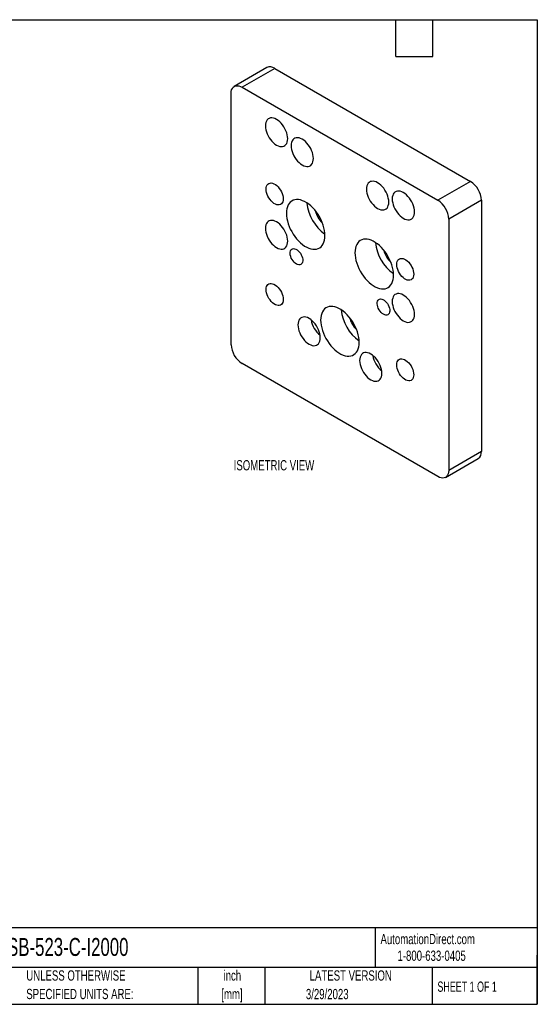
# Model space of a CAD drawing. Header units: inches. Extents: x 0.5 to 21.5, y 0.5 to 16.5.
# Tile 3 of 3: x 13.1 to 21.5, y 0.5 to 16.5. Entities that reach past the tile are written whole.
import ezdxf

# ---------------------------------------------------------------- set-up
doc = ezdxf.new("R2010")
doc.units = ezdxf.units.IN
doc.header["$LTSCALE"] = 2
doc.header["$MEASUREMENT"] = 0
doc.layers.add('TEXT', color=140, linetype='Continuous', lineweight=25)
doc.styles.add('SLDTEXTSTYLE0', font='TXT', dxfattribs={"width": 0.7})
doc.styles.add('SLDTEXTSTYLE1', font='TXT', dxfattribs={"width": 0.65})

# ---------------------------------------------------------------- blocks, each defined once
blk = doc.blocks.new('SW_NOTE_0_1')
at = {"layer": 'TEXT', "color": 0, "char_height": 0.1667, "attachment_point": 2, "style": 'SLDTEXTSTYLE0'}
for s, insert in [('inch', (0.25, 0.215)), ('[mm]', (0.244, -0.086))]:
    blk.add_mtext(s, dxfattribs=dict(at, insert=insert))
blk = doc.blocks.new('SW_NOTE_0_2')
at = {"layer": 'TEXT', "color": 0, "char_height": 0.16667, "attachment_point": 1, "style": 'SLDTEXTSTYLE0'}
for s, insert in [('UNLESS OTHERWISE', (0, 0.215)), ('SPECIFIED UNITS ARE:', (0, -0.086))]:
    blk.add_mtext(s, dxfattribs=dict(at, insert=insert))

msp = doc.modelspace()

# ---------------------------------------------------------------- linework, layer by layer
for p, q in [((17.108, 15.722), (16.577, 15.416)), ((17.233, 15.709), (16.702, 15.403)), ((17.233, 15.709), (20.415, 13.872)), ((16.702, 15.403), (19.884, 13.566)), ((16.526, 11.218), (16.526, 15.301)), ((20.415, 13.872), (19.884, 13.566)), ((20.591, 13.566), (20.061, 13.26)), ((20.591, 13.566), (20.591, 9.484)), ((20.061, 13.26), (20.061, 9.177)), ((19.884, 9.075), (16.702, 10.912)), ((20.591, 9.484), (20.061, 9.177)), ((20.009, 9.063), (20.54, 9.369))]:
    msp.add_line(p, q)
at = {"flags": 128}
for points in [[(16.526, 15.301), (16.528, 15.332), (16.534, 15.359), (16.545, 15.383), (16.559, 15.402), (16.577, 15.416), (16.598, 15.424), (16.622, 15.427), (16.648, 15.425), (16.675, 15.417), (16.702, 15.403)], [(17.082, 14.776), (17.084, 14.745), (17.09, 14.712), (17.099, 14.679), (17.111, 14.646), (17.127, 14.613), (17.145, 14.582), (17.165, 14.552), (17.188, 14.524), (17.212, 14.5), (17.238, 14.479), (17.263, 14.462), (17.289, 14.449), (17.314, 14.441), (17.338, 14.438), (17.361, 14.439), (17.382, 14.445), (17.4, 14.455), (17.416, 14.47), (17.428, 14.489), (17.437, 14.512), (17.442, 14.538), (17.444, 14.567), (17.442, 14.597), (17.437, 14.63), (17.428, 14.663), (17.416, 14.696), (17.4, 14.729), (17.382, 14.761), (17.361, 14.79), (17.338, 14.818), (17.314, 14.842), (17.289, 14.863), (17.263, 14.88), (17.238, 14.893), (17.212, 14.901), (17.188, 14.905), (17.165, 14.903), (17.145, 14.897), (17.127, 14.887), (17.111, 14.872), (17.099, 14.853), (17.09, 14.83), (17.084, 14.804), (17.082, 14.776)], [(17.5, 14.453), (17.502, 14.422), (17.507, 14.39), (17.516, 14.357), (17.529, 14.323), (17.544, 14.29), (17.562, 14.259), (17.583, 14.229), (17.606, 14.202), (17.63, 14.177), (17.655, 14.156), (17.681, 14.139), (17.707, 14.127), (17.732, 14.118), (17.756, 14.115), (17.779, 14.116), (17.799, 14.122), (17.818, 14.133), (17.833, 14.148), (17.845, 14.167), (17.854, 14.189), (17.86, 14.215), (17.862, 14.244), (17.86, 14.275), (17.854, 14.307), (17.845, 14.34), (17.833, 14.373), (17.818, 14.406), (17.799, 14.438), (17.779, 14.468), (17.756, 14.495), (17.732, 14.519), (17.707, 14.54), (17.681, 14.557), (17.655, 14.57), (17.63, 14.578), (17.606, 14.582), (17.583, 14.581), (17.562, 14.575), (17.544, 14.564), (17.529, 14.549), (17.516, 14.53), (17.507, 14.507), (17.502, 14.481), (17.5, 14.453)], [(17.094, 13.748), (17.096, 13.773), (17.102, 13.796), (17.111, 13.815), (17.123, 13.829), (17.139, 13.84), (17.157, 13.846), (17.177, 13.847), (17.199, 13.843), (17.221, 13.834), (17.244, 13.821), (17.267, 13.804), (17.288, 13.782), (17.308, 13.758), (17.326, 13.732), (17.342, 13.703), (17.354, 13.674), (17.364, 13.644), (17.369, 13.616), (17.371, 13.588), (17.369, 13.563), (17.364, 13.541), (17.354, 13.522), (17.342, 13.507), (17.326, 13.496), (17.308, 13.49), (17.288, 13.489), (17.267, 13.493), (17.244, 13.502), (17.221, 13.515), (17.199, 13.533), (17.177, 13.554), (17.157, 13.578), (17.139, 13.605), (17.123, 13.633), (17.111, 13.662), (17.102, 13.692), (17.096, 13.721), (17.094, 13.748)], [(18.725, 13.746), (18.727, 13.715), (18.732, 13.683), (18.741, 13.649), (18.754, 13.616), (18.769, 13.583), (18.787, 13.552), (18.808, 13.522), (18.831, 13.495), (18.855, 13.47), (18.88, 13.449), (18.906, 13.432), (18.932, 13.42), (18.957, 13.411), (18.981, 13.408), (19.004, 13.409), (19.024, 13.415), (19.043, 13.425), (19.058, 13.44), (19.07, 13.459), (19.079, 13.482), (19.085, 13.508), (19.087, 13.537), (19.085, 13.568), (19.079, 13.6), (19.07, 13.633), (19.058, 13.666), (19.043, 13.699), (19.024, 13.731), (19.004, 13.761), (18.981, 13.788), (18.957, 13.812), (18.932, 13.833), (18.906, 13.85), (18.88, 13.863), (18.855, 13.871), (18.831, 13.875), (18.808, 13.873), (18.787, 13.868), (18.769, 13.857), (18.754, 13.842), (18.741, 13.823), (18.732, 13.8), (18.727, 13.774), (18.725, 13.746)], [(19.142, 13.586), (19.144, 13.555), (19.15, 13.523), (19.159, 13.49), (19.171, 13.457), (19.187, 13.424), (19.205, 13.392), (19.226, 13.363), (19.248, 13.335), (19.272, 13.311), (19.298, 13.29), (19.323, 13.273), (19.349, 13.26), (19.374, 13.252), (19.399, 13.248), (19.421, 13.25), (19.442, 13.255), (19.46, 13.266), (19.476, 13.281), (19.488, 13.3), (19.497, 13.323), (19.502, 13.349), (19.504, 13.377), (19.502, 13.408), (19.497, 13.44), (19.488, 13.474), (19.476, 13.507), (19.46, 13.54), (19.442, 13.571), (19.421, 13.601), (19.399, 13.628), (19.374, 13.653), (19.349, 13.674), (19.323, 13.691), (19.298, 13.704), (19.272, 13.712), (19.248, 13.715), (19.226, 13.714), (19.205, 13.708), (19.187, 13.698), (19.171, 13.683), (19.159, 13.664), (19.15, 13.641), (19.144, 13.615), (19.142, 13.586)], [(17.423, 13.354), (17.425, 13.314), (17.431, 13.272), (17.44, 13.229), (17.452, 13.185), (17.468, 13.142), (17.487, 13.098), (17.509, 13.056), (17.534, 13.014), (17.561, 12.975), (17.59, 12.938), (17.621, 12.904), (17.653, 12.873), (17.686, 12.845), (17.72, 12.822), (17.753, 12.802), (17.787, 12.787), (17.82, 12.776), (17.852, 12.77), (17.883, 12.769), (17.912, 12.772), (17.939, 12.78), (17.964, 12.793), (17.986, 12.81), (18.005, 12.832), (18.021, 12.857), (18.033, 12.886), (18.042, 12.919), (18.048, 12.954), (18.05, 12.992), (18.048, 13.032), (18.042, 13.074), (18.033, 13.117), (18.021, 13.161), (18.005, 13.205), (17.986, 13.248), (17.964, 13.291), (17.939, 13.332), (17.912, 13.371), (17.883, 13.408), (17.852, 13.442), (17.82, 13.473), (17.787, 13.501), (17.753, 13.524), (17.72, 13.544), (17.686, 13.559), (17.653, 13.57), (17.621, 13.576), (17.59, 13.577), (17.561, 13.574), (17.534, 13.566), (17.509, 13.553), (17.487, 13.536), (17.468, 13.514), (17.452, 13.489), (17.44, 13.46), (17.431, 13.427), (17.425, 13.392), (17.423, 13.354)], [(17.082, 13.11), (17.084, 13.079), (17.09, 13.047), (17.099, 13.013), (17.111, 12.98), (17.127, 12.947), (17.145, 12.916), (17.165, 12.886), (17.188, 12.859), (17.212, 12.834), (17.238, 12.813), (17.263, 12.796), (17.289, 12.784), (17.314, 12.775), (17.338, 12.772), (17.361, 12.773), (17.382, 12.779), (17.4, 12.789), (17.416, 12.804), (17.428, 12.823), (17.437, 12.846), (17.442, 12.872), (17.444, 12.901), (17.442, 12.932), (17.437, 12.964), (17.428, 12.997), (17.416, 13.03), (17.4, 13.063), (17.382, 13.095), (17.361, 13.125), (17.338, 13.152), (17.314, 13.176), (17.289, 13.197), (17.263, 13.214), (17.238, 13.227), (17.212, 13.235), (17.188, 13.239), (17.165, 13.237), (17.145, 13.232), (17.127, 13.221), (17.111, 13.206), (17.099, 13.187), (17.09, 13.164), (17.084, 13.138), (17.082, 13.11)], [(18.537, 12.711), (18.539, 12.671), (18.544, 12.629), (18.553, 12.586), (18.566, 12.542), (18.582, 12.499), (18.601, 12.455), (18.623, 12.413), (18.647, 12.372), (18.674, 12.332), (18.703, 12.295), (18.734, 12.261), (18.766, 12.23), (18.799, 12.203), (18.833, 12.179), (18.867, 12.159), (18.901, 12.144), (18.934, 12.133), (18.966, 12.127), (18.997, 12.126), (19.026, 12.129), (19.053, 12.138), (19.077, 12.15), (19.099, 12.167), (19.118, 12.189), (19.134, 12.214), (19.147, 12.243), (19.156, 12.276), (19.161, 12.311), (19.163, 12.349), (19.161, 12.39), (19.156, 12.431), (19.147, 12.474), (19.134, 12.518), (19.118, 12.562), (19.099, 12.605), (19.077, 12.648), (19.053, 12.689), (19.026, 12.728), (18.997, 12.765), (18.966, 12.799), (18.934, 12.83), (18.901, 12.858), (18.867, 12.882), (18.833, 12.901), (18.799, 12.916), (18.766, 12.927), (18.734, 12.933), (18.703, 12.934), (18.674, 12.931), (18.647, 12.923), (18.623, 12.91), (18.601, 12.893), (18.582, 12.872), (18.566, 12.846), (18.553, 12.817), (18.544, 12.785), (18.539, 12.749), (18.537, 12.711)], [(17.586, 12.529), (17.567, 12.542), (17.548, 12.56), (17.531, 12.58), (17.516, 12.603), (17.503, 12.627), (17.493, 12.652), (17.487, 12.677), (17.484, 12.701), (17.485, 12.723), (17.489, 12.742), (17.497, 12.758), (17.509, 12.77), (17.523, 12.777), (17.539, 12.78), (17.557, 12.778), (17.576, 12.771), (17.596, 12.76), (17.615, 12.744), (17.633, 12.725), (17.65, 12.704), (17.664, 12.68), (17.675, 12.655), (17.683, 12.63), (17.688, 12.606), (17.689, 12.583), (17.686, 12.562), (17.679, 12.544), (17.67, 12.531), (17.657, 12.521), (17.642, 12.516), (17.624, 12.516), (17.606, 12.52), (17.586, 12.529)], [(19.215, 12.523), (19.217, 12.549), (19.223, 12.571), (19.232, 12.59), (19.245, 12.605), (19.26, 12.615), (19.278, 12.621), (19.298, 12.622), (19.32, 12.618), (19.343, 12.609), (19.365, 12.596), (19.388, 12.579), (19.41, 12.558), (19.43, 12.534), (19.448, 12.507), (19.463, 12.479), (19.476, 12.449), (19.485, 12.42), (19.491, 12.391), (19.492, 12.363), (19.491, 12.338), (19.485, 12.316), (19.476, 12.297), (19.463, 12.282), (19.448, 12.272), (19.43, 12.266), (19.41, 12.265), (19.388, 12.269), (19.365, 12.277), (19.343, 12.291), (19.32, 12.308), (19.298, 12.329), (19.278, 12.353), (19.26, 12.38), (19.245, 12.408), (19.232, 12.438), (19.223, 12.467), (19.217, 12.496), (19.215, 12.523)], [(17.094, 12.115), (17.096, 12.14), (17.102, 12.163), (17.111, 12.181), (17.123, 12.196), (17.139, 12.207), (17.157, 12.213), (17.177, 12.214), (17.199, 12.21), (17.221, 12.201), (17.244, 12.188), (17.267, 12.17), (17.288, 12.149), (17.308, 12.125), (17.326, 12.099), (17.342, 12.07), (17.354, 12.041), (17.364, 12.011), (17.369, 11.982), (17.371, 11.955), (17.369, 11.93), (17.364, 11.907), (17.354, 11.889), (17.342, 11.874), (17.326, 11.863), (17.308, 11.857), (17.288, 11.856), (17.267, 11.86), (17.244, 11.869), (17.221, 11.882), (17.199, 11.9), (17.177, 11.921), (17.157, 11.945), (17.139, 11.971), (17.123, 12), (17.111, 12.029), (17.102, 12.059), (17.096, 12.088), (17.094, 12.115)], [(19.142, 11.92), (19.144, 11.89), (19.15, 11.857), (19.159, 11.824), (19.171, 11.791), (19.187, 11.758), (19.205, 11.726), (19.226, 11.697), (19.248, 11.669), (19.272, 11.645), (19.298, 11.624), (19.323, 11.607), (19.349, 11.594), (19.374, 11.586), (19.399, 11.582), (19.421, 11.584), (19.442, 11.59), (19.46, 11.6), (19.476, 11.615), (19.488, 11.634), (19.497, 11.657), (19.502, 11.683), (19.504, 11.711), (19.502, 11.742), (19.497, 11.775), (19.488, 11.808), (19.476, 11.841), (19.46, 11.874), (19.442, 11.905), (19.421, 11.935), (19.399, 11.963), (19.374, 11.987), (19.349, 12.008), (19.323, 12.025), (19.298, 12.038), (19.272, 12.046), (19.248, 12.049), (19.226, 12.048), (19.205, 12.042), (19.187, 12.032), (19.171, 12.017), (19.159, 11.998), (19.15, 11.975), (19.144, 11.949), (19.142, 11.92)], [(17.98, 11.618), (17.982, 11.578), (17.987, 11.536), (17.997, 11.493), (18.009, 11.449), (18.025, 11.406), (18.044, 11.362), (18.066, 11.32), (18.091, 11.279), (18.118, 11.239), (18.147, 11.202), (18.177, 11.168), (18.21, 11.137), (18.243, 11.11), (18.276, 11.086), (18.31, 11.066), (18.344, 11.051), (18.377, 11.04), (18.409, 11.034), (18.44, 11.033), (18.469, 11.036), (18.496, 11.044), (18.521, 11.057), (18.543, 11.074), (18.562, 11.096), (18.578, 11.121), (18.59, 11.15), (18.599, 11.183), (18.605, 11.218), (18.607, 11.256), (18.605, 11.297), (18.599, 11.338), (18.59, 11.381), (18.578, 11.425), (18.562, 11.469), (18.543, 11.512), (18.521, 11.555), (18.496, 11.596), (18.469, 11.635), (18.44, 11.672), (18.409, 11.706), (18.377, 11.737), (18.344, 11.765), (18.31, 11.788), (18.276, 11.808), (18.243, 11.823), (18.21, 11.834), (18.177, 11.84), (18.147, 11.841), (18.118, 11.838), (18.091, 11.83), (18.066, 11.817), (18.044, 11.8), (18.025, 11.779), (18.009, 11.753), (17.997, 11.724), (17.987, 11.691), (17.982, 11.656), (17.98, 11.618)], [(19, 11.713), (18.981, 11.726), (18.962, 11.743), (18.945, 11.763), (18.93, 11.786), (18.917, 11.811), (18.907, 11.836), (18.901, 11.861), (18.898, 11.884), (18.899, 11.906), (18.904, 11.926), (18.912, 11.941), (18.923, 11.953), (18.937, 11.961), (18.953, 11.963), (18.972, 11.961), (18.991, 11.954), (19.01, 11.943), (19.029, 11.928), (19.047, 11.909), (19.064, 11.887), (19.078, 11.864), (19.089, 11.839), (19.097, 11.814), (19.102, 11.789), (19.103, 11.766), (19.1, 11.746), (19.094, 11.728), (19.084, 11.714), (19.071, 11.705), (19.056, 11.7), (19.039, 11.699), (19.02, 11.704), (19, 11.713)], [(17.611, 11.54), (17.613, 11.509), (17.619, 11.477), (17.628, 11.444), (17.64, 11.411), (17.655, 11.378), (17.674, 11.346), (17.694, 11.317), (17.717, 11.289), (17.741, 11.265), (17.766, 11.244), (17.792, 11.227), (17.818, 11.214), (17.843, 11.206), (17.867, 11.202), (17.89, 11.204), (17.911, 11.209), (17.929, 11.22), (17.944, 11.235), (17.957, 11.254), (17.966, 11.277), (17.971, 11.303), (17.973, 11.331), (17.971, 11.362), (17.966, 11.394), (17.957, 11.428), (17.944, 11.461), (17.929, 11.494), (17.911, 11.525), (17.89, 11.555), (17.867, 11.582), (17.843, 11.607), (17.818, 11.628), (17.792, 11.645), (17.766, 11.658), (17.741, 11.666), (17.717, 11.669), (17.694, 11.668), (17.674, 11.662), (17.655, 11.652), (17.64, 11.637), (17.628, 11.618), (17.619, 11.595), (17.613, 11.569), (17.611, 11.54)], [(18.613, 10.962), (18.615, 10.931), (18.621, 10.899), (18.63, 10.865), (18.642, 10.832), (18.658, 10.799), (18.676, 10.768), (18.697, 10.738), (18.719, 10.711), (18.743, 10.686), (18.769, 10.665), (18.794, 10.648), (18.82, 10.636), (18.845, 10.627), (18.87, 10.624), (18.892, 10.625), (18.913, 10.631), (18.931, 10.641), (18.947, 10.656), (18.959, 10.675), (18.968, 10.698), (18.974, 10.724), (18.975, 10.753), (18.974, 10.784), (18.968, 10.816), (18.959, 10.849), (18.947, 10.882), (18.931, 10.915), (18.913, 10.947), (18.892, 10.977), (18.87, 11.004), (18.845, 11.028), (18.82, 11.049), (18.794, 11.066), (18.769, 11.079), (18.743, 11.087), (18.719, 11.091), (18.697, 11.09), (18.676, 11.084), (18.658, 11.073), (18.642, 11.058), (18.63, 11.039), (18.621, 11.016), (18.615, 10.99), (18.613, 10.962)], [(19.215, 10.89), (19.217, 10.916), (19.223, 10.938), (19.232, 10.957), (19.245, 10.972), (19.26, 10.982), (19.278, 10.988), (19.298, 10.989), (19.32, 10.985), (19.343, 10.976), (19.365, 10.963), (19.388, 10.946), (19.41, 10.925), (19.43, 10.901), (19.448, 10.874), (19.463, 10.846), (19.476, 10.816), (19.485, 10.787), (19.491, 10.758), (19.492, 10.73), (19.491, 10.705), (19.485, 10.683), (19.476, 10.664), (19.463, 10.649), (19.448, 10.639), (19.43, 10.633), (19.41, 10.632), (19.388, 10.636), (19.365, 10.644), (19.343, 10.658), (19.32, 10.675), (19.298, 10.696), (19.278, 10.72), (19.26, 10.747), (19.245, 10.775), (19.232, 10.805), (19.223, 10.834), (19.217, 10.863), (19.215, 10.89)], [(20.061, 9.177), (20.059, 9.147), (20.052, 9.119), (20.042, 9.096), (20.027, 9.077), (20.009, 9.063), (19.988, 9.054), (19.965, 9.051), (19.939, 9.054), (19.912, 9.062), (19.884, 9.075)]]:
    msp.add_lwpolyline(points, dxfattribs=at)
for centre, radius, start, end in [((17.159, 15.605), 0.128, 54.8748, 113.8147), ((20.21, 13.55), 0.381, 2.3869, 57.6131), ((18.445, 13.582), 0.69, 185.0617, 234.9329), ((19.68, 13.244), 0.381, 2.3869, 57.6131), ((18.321, 13.511), 0.444, 194.7468, 225.2478), ((19.559, 12.939), 0.69, 185.0617, 234.9329), ((19.435, 12.868), 0.444, 194.7468, 225.2478), ((19.002, 11.846), 0.69, 185.0617, 234.9329), ((18.232, 11.69), 0.412, 189.5255, 230.4691), ((18.878, 11.775), 0.444, 194.7468, 225.2478), ((16.907, 11.234), 0.381, 182.3869, 237.6131), ((19.234, 11.111), 0.412, 189.5255, 230.4691), ((20.469, 9.47), 0.123, 304.8612, 6.4509)]:
    msp.add_arc(centre, radius, start, end)
at = {"layer": 'TEXT'}
for p, q in [((0.5, 16.5), (21.5, 16.5)), ((19.2, 15.9), (19.2, 16.5)), ((19.8, 15.9), (19.8, 16.5)), ((21.5, 16.5), (21.5, 0.5)), ((19.2, 15.9), (19.8, 15.9)), ((21.5, 1.742), (0.5, 1.742)), ((18.864, 1.742), (18.864, 1.1)), ((21.5, 0.5), (21.5, 1.3)), ((21.5, 1.1), (0.5, 1.1)), ((15.986, 1.1), (15.986, 0.5)), ((17.072, 1.1), (17.072, 0.5)), ((19.791, 1.1), (19.791, 0.5)), ((0.5, 0.5), (21.5, 0.5))]:
    msp.add_line(p, q, dxfattribs=at)

# ---------------------------------------------------------------- block references
for name, p in [('SW_NOTE_0_2', (13.197, 0.837)), ('SW_NOTE_0_1', (16.295, 0.837))]:
    msp.add_blockref(name, p, dxfattribs=at)

# ---------------------------------------------------------------- texts
for s, insert, char_height, attachment_point, style in [('ISOMETRIC VIEW', (16.567, 9.343), 0.16667, 1, 'SLDTEXTSTYLE0'), ('AutomationDirect.com', (18.952, 1.644), 0.16667, 1, 'SLDTEXTSTYLE0'), ('AFSB-523-C-I2000', (12.536, 1.578), 0.29167, 1, 'SLDTEXTSTYLE0'), ('1-800-633-0405', (19.228, 1.373), 0.16667, 1, 'SLDTEXTSTYLE0'), ('LATEST VERSION', (18.469, 1.052), 0.16667, 2, 'SLDTEXTSTYLE0'), ('SHEET 1 OF 1', (19.877, 0.87), 0.16667, 1, 'SLDTEXTSTYLE1'), ('3/29/2023', (18.087, 0.75), 0.1667, 2, 'SLDTEXTSTYLE0')]:
    msp.add_mtext(s, dxfattribs=dict(at, insert=insert, char_height=char_height, attachment_point=attachment_point, style=style))

doc.saveas('drawing.dxf')
